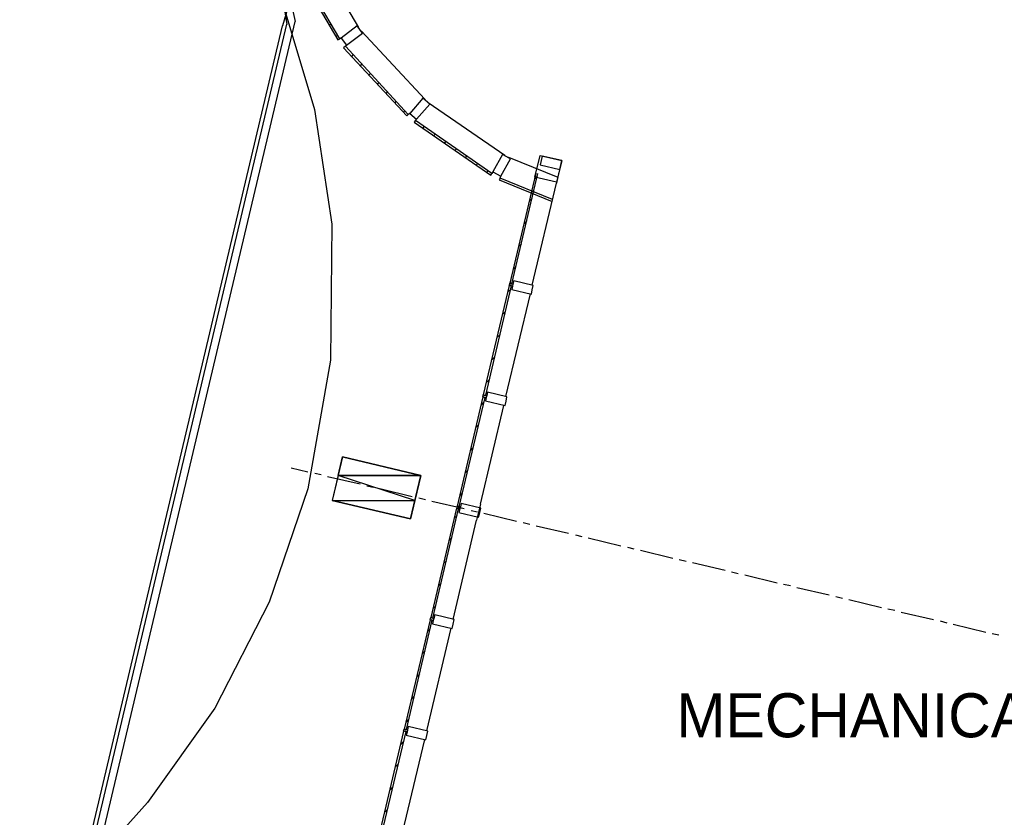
# Model space of a CAD drawing. Header units: feet. Extents: x -79 to 198, y -22 to 181.
# Tile 40 of 96: x 19 to 55, y 84 to 114. Entities that reach past the tile are written whole.
import ezdxf
from ezdxf.enums import TextEntityAlignment as Align

# ---------------------------------------------------------------- set-up
doc = ezdxf.new("R2010")
doc.units = ezdxf.units.FT
for name, color, linetype in [('A-AREA-COMUN', 252, 'CONTINUOUS'), ('A-LINEA', 7, 'CONTINUOUS'), ('A-MURO-CONCRETO', 8, 'CONTINUOUS'), ('A-TEXTO-PDF', 3, 'CONTINUOUS')]:
    doc.layers.add(name, color=color, linetype=linetype)

msp = doc.modelspace()

# ---------------------------------------------------------------- linework, layer by layer
at = {"layer": 'A-AREA-COMUN'}
msp.add_lwpolyline([(28.128, 115.0933), (29.568, 110.2578), (30.208, 105.9733), (30.16, 100.8889), (29.312, 96.0889), (27.872, 91.8578), (25.84, 87.8933), (23.328, 84.3733), (18.56, 79.04)], dxfattribs=at)
at = {"layer": 'A-LINEA'}
for p, q in [((36.6881, 141.2357), (28.3665, 113.3809)), ((36.6881, 141.2357), (28.3665, 113.3809)), ((36.6881, 141.2357), (28.3665, 113.3809)), ((27.1924, 122.0268), (28.5305, 113.4328)), ((27.6561, 118.9121), (28.8458, 113.541)), ((21.0069, 82.2403), (28.3763, 113.3838)), ((21.0069, 82.2403), (28.3763, 113.3838)), ((21.0069, 82.2403), (28.3763, 113.3838)), ((21.1189, 82.1165), (28.5276, 113.44)), ((21.3523, 81.8786), (28.8429, 113.5482)), ((30.12, 113.3911), (30.1733, 113.4578)), ((31.2267, 113.3244), (31.2133, 113.3111)), ((30.36, 112.9778), (30.4267, 113.0311)), ((30.5733, 112.9378), (30.5067, 112.8978)), ((30.72, 112.6178), (30.7733, 112.6711)), ((30.96, 112.2311), (31.0133, 112.2978)), ((31.28, 111.8844), (31.3333, 111.9511)), ((31.6, 111.5378), (31.6533, 111.6044)), ((31.92, 111.1911), (31.9733, 111.2578)), ((32.24, 110.8444), (32.2933, 110.9111)), ((32.56, 110.4978), (32.6267, 110.5644)), ((33.68, 110.6444), (33.68, 110.6311)), ((32.88, 110.1511), (32.9467, 110.2178)), ((33.1333, 110.1244), (33.0667, 110.0711)), ((33.3333, 109.8444), (33.3733, 109.8978)), ((33.6133, 109.5511), (33.6667, 109.6044)), ((34.0133, 109.2711), (34.0667, 109.3378)), ((34.4, 109.0044), (34.4667, 109.0578)), ((34.8, 108.7244), (34.8667, 108.7911)), ((35.2, 108.4578), (35.2533, 108.5111)), ((36.6667, 108.5511), (36.6533, 108.5378)), ((35.6, 108.1778), (35.6533, 108.2311)), ((35.9867, 107.8978), (36.0533, 107.9644)), ((36.2267, 107.9244), (36.1867, 107.8711)), ((36.4933, 107.6978), (36.52, 107.7644)), ((36.9333, 103.7511), (37.9067, 107.8711)), ((37.7867, 107.6711), (37.8933, 107.7778)), ((38.6933, 107.9111), (38.6, 107.5111)), ((37.6933, 103.6978), (38.6, 107.5111)), ((37.5867, 106.8311), (37.6933, 106.9378)), ((37.3867, 105.9778), (37.4933, 106.0844)), ((37.1867, 105.1378), (37.2933, 105.2444)), ((36.9867, 104.2844), (37.0933, 104.3911)), ((36.84, 103.6844), (36.8533, 103.7244)), ((36.8533, 103.7244), (36.8533, 103.7644)), ((36.7067, 99.5378), (37.6267, 103.3778)), ((36.7867, 103.4444), (36.8933, 103.5511)), ((36.5867, 102.6044), (36.6933, 102.7111)), ((36.3867, 101.7511), (36.4933, 101.8578)), ((36.1867, 100.9111), (36.2933, 101.0178)), ((35.9867, 100.0578), (36.0933, 100.1644)), ((35.7867, 99.2178), (35.8933, 99.3244)), ((35.8533, 99.5244), (35.8667, 99.5644)), ((35.8667, 99.5644), (35.8667, 99.6044)), ((35.76, 95.5111), (36.64, 99.2044)), ((35.5867, 98.3778), (35.6933, 98.4844)), ((35.3867, 97.5244), (35.4933, 97.6311)), ((28.6933, 96.8711), (29.32, 96.7244)), ((35.1867, 96.6844), (35.2933, 96.7911)), ((29.5733, 96.6711), (29.8133, 96.6178)), ((30.0533, 96.5511), (31.2667, 96.2711)), ((31.52, 96.2044), (31.76, 96.1511)), ((32, 96.0978), (33.2133, 95.8044)), ((33.4667, 95.7511), (33.7067, 95.6844)), ((33.9467, 95.6311), (35.16, 95.3511)), ((34.9867, 95.8311), (35.0933, 95.9378)), ((34.9467, 95.2978), (34.9733, 95.4578)), ((35.4133, 95.2844), (35.6533, 95.2311)), ((35.76, 95.5111), (35.6133, 94.9111)), ((34.7467, 91.2044), (35.6133, 94.9111)), ((34.7867, 94.9911), (34.8933, 95.0978)), ((35.8933, 95.1778), (37.1067, 94.8844)), ((37.36, 94.8311), (37.6, 94.7644)), ((37.84, 94.7111), (39.0533, 94.4311)), ((34.5867, 94.1511), (34.6933, 94.2578)), ((39.3067, 94.3644), (39.5467, 94.3111)), ((39.7867, 94.2578), (41, 93.9644)), ((41.2533, 93.9111), (41.4933, 93.8444)), ((41.7333, 93.7911), (42.9467, 93.4978)), ((34.3867, 93.2978), (34.4933, 93.4044)), ((43.1867, 93.4444), (43.44, 93.3911)), ((43.68, 93.3378), (44.8933, 93.0444)), ((45.1333, 92.9911), (45.3867, 92.9244)), ((45.6267, 92.8711), (46.84, 92.5778)), ((34.1867, 92.4578), (34.2933, 92.5644)), ((47.08, 92.5244), (47.3333, 92.4711)), ((47.5733, 92.4044), (48.7867, 92.1244)), ((49.0267, 92.0711), (49.28, 92.0044)), ((49.52, 91.9511), (50.7333, 91.6578)), ((33.9867, 91.6044), (34.0933, 91.7111)), ((50.9733, 91.6044), (51.2267, 91.5511)), ((33.88, 91.1911), (33.8933, 91.2444)), ((33.8933, 91.2444), (33.9067, 91.2844)), ((51.4667, 91.4844), (52.68, 91.2044)), ((33.76, 87.0444), (34.6667, 90.8844)), ((33.7867, 90.7644), (33.8933, 90.8711)), ((52.92, 91.1511), (53.1733, 91.0844)), ((53.4133, 91.0311), (54.6267, 90.7378)), ((54.8667, 90.6844), (55.12, 90.6311)), ((33.5867, 89.9244), (33.6933, 90.0311)), ((33.3867, 89.0711), (33.4933, 89.1778)), ((33.1867, 88.2311), (33.2933, 88.3378)), ((32.9867, 87.3778), (33.0933, 87.4844)), ((32.8933, 87.0311), (32.9067, 87.0711)), ((32.9067, 87.0711), (32.92, 87.1111)), ((32.7733, 82.8978), (33.68, 86.7244)), ((32.7867, 86.5378), (32.8933, 86.6444)), ((32.5867, 85.6978), (32.6933, 85.8044)), ((32.3867, 84.8444), (32.4933, 84.9511)), ((32.1867, 84.0044), (32.2933, 84.1111))]:
    msp.add_line(p, q, dxfattribs=at)
for points in [[(31.2267, 113.3244), (29.4667, 116.3111), (29.4667, 116.3111)], [(30.5067, 112.8978), (28.7467, 115.8978), (28.68, 115.8444), (30.44, 112.8578), (30.5067, 112.8978)], [(31.16, 113.3778), (30.56, 112.9244), (30.76, 112.6578), (31.36, 113.1111), (31.16, 113.3778)], [(33.68, 110.6444), (31.32, 113.1778), (31.32, 113.1778)], [(33.0667, 110.0711), (30.72, 112.6178), (30.6533, 112.5644), (33.0133, 110.0178), (33.0667, 110.0711)], [(33.6133, 110.6844), (33.12, 110.1111), (33.3733, 109.8978), (33.8667, 110.4578), (33.6133, 110.6844)], [(33.8, 110.5111), (33.8133, 110.5244), (36.6667, 108.5511)], [(36.1867, 107.8711), (33.3333, 109.8444), (33.2933, 109.7778), (36.1467, 107.8044), (36.1867, 107.8711)], [(36.5867, 108.5778), (36.2267, 107.9244), (36.52, 107.7644), (36.88, 108.4178), (36.5867, 108.5778)], [(36.8, 108.4578), (36.8133, 108.4711), (38.6533, 107.7244)], [(38.6, 107.5378), (37.7867, 107.7244), (37.9867, 108.5378), (38.8, 108.3511), (38.0667, 108.5111), (37.9867, 108.1911), (38.72, 108.0178), (38.8, 108.3511), (38.6, 107.5378)], [(37.8267, 107.8844), (36.8533, 103.7644), (36.9333, 103.7511)], [(38.4533, 106.8978), (36.4933, 107.6978), (36.4667, 107.6311), (38.44, 106.8178)], [(35.96, 99.5911), (36.92, 103.6711), (36.84, 103.6844), (35.8667, 99.6044), (35.96, 99.5911)], [(37.0133, 103.8578), (36.9733, 103.7378), (36.8933, 103.7644), (36.8933, 103.7511), (36.9733, 103.7378), (36.96, 103.6578), (36.88, 103.6844), (36.88, 103.6711), (36.96, 103.6578), (36.9333, 103.5378), (37.6667, 103.3644), (37.6933, 103.5244), (37.7333, 103.6844), (37.0133, 103.8578)], [(36.0267, 99.6978), (36, 99.5778), (35.9067, 99.5911), (35.9067, 99.5911), (36, 99.5778), (35.9733, 99.4978), (35.8933, 99.5111), (35.8933, 99.5111), (35.9733, 99.4978), (35.9467, 99.3778), (36.68, 99.2044), (36.72, 99.3644), (36.7467, 99.5244), (36.0267, 99.6978)], [(34.9733, 95.4178), (35.9333, 99.4978), (35.8533, 99.5244), (34.8933, 95.4444), (34.9733, 95.4178)], [(33.1467, 94.9644), (33.5333, 96.5911), (30.6133, 97.2844), (30.2267, 95.6578), (33.1467, 94.9644)], [(33.9867, 91.2578), (34.9467, 95.3378), (34.8667, 95.3644), (33.9067, 91.2844), (33.9867, 91.2578)], [(35.04, 95.5378), (35.0133, 95.4178), (34.9333, 95.4311), (34.9333, 95.4311), (35.0133, 95.4044), (34.9867, 95.3378), (34.9067, 95.3511), (34.9067, 95.3511), (34.9867, 95.3378), (34.96, 95.2044), (35.6933, 95.0311), (35.7333, 95.2044), (35.7733, 95.3644), (35.04, 95.5378)], [(33, 87.0978), (33.96, 91.1778), (33.88, 91.1911), (32.92, 87.1111), (33, 87.0978)], [(34.0533, 91.3778), (34.0267, 91.2444), (33.9467, 91.2711), (33.9467, 91.2711), (34.0267, 91.2444), (34, 91.1644), (33.92, 91.1911), (33.92, 91.1911), (34, 91.1644), (33.9733, 91.0444), (34.7067, 90.8711), (34.7467, 91.0311), (34.7867, 91.2044), (34.0533, 91.3778)], [(33.0667, 87.2044), (33.04, 87.0844), (32.96, 87.1111), (32.96, 87.0978), (33.04, 87.0844), (33.0267, 87.0044), (32.9467, 87.0311), (32.9333, 87.0311), (33.0267, 87.0044), (32.9867, 86.8844), (33.72, 86.7111), (33.76, 86.8711), (33.8, 87.0311), (33.0667, 87.2044)], [(32, 82.8978), (32.9867, 87.0178), (32.8933, 87.0311), (31.92, 82.9111), (32, 82.8978)]]:
    msp.add_lwpolyline(points, dxfattribs=at)
at = {"layer": 'A-MURO-CONCRETO'}
for points in [[(30.6133, 97.2844), (33.5333, 96.5911), (30.4533, 96.5911), (30.6133, 97.2844), (30.6133, 97.2844)], [(30.4533, 96.5911), (30.2267, 95.6578), (33.3067, 95.6578), (30.4533, 96.5911)], [(30.4533, 96.5911), (33.5333, 96.5911), (33.3067, 95.6578), (30.4533, 96.5911), (30.4533, 96.5911)], [(30.2267, 95.6578), (33.3067, 95.6578), (33.1467, 94.9644), (30.2267, 95.6578), (30.2267, 95.6578)]]:
    msp.add_lwpolyline(points, dxfattribs=at)

# ---------------------------------------------------------------- texts
at = {"layer": 'A-TEXTO-PDF'}
msp.add_text('MECHANICAL', height=1.646, dxfattribs=at).set_placement((50.2913, 86.8052), align=Align.CENTER)

doc.saveas('drawing.dxf')
